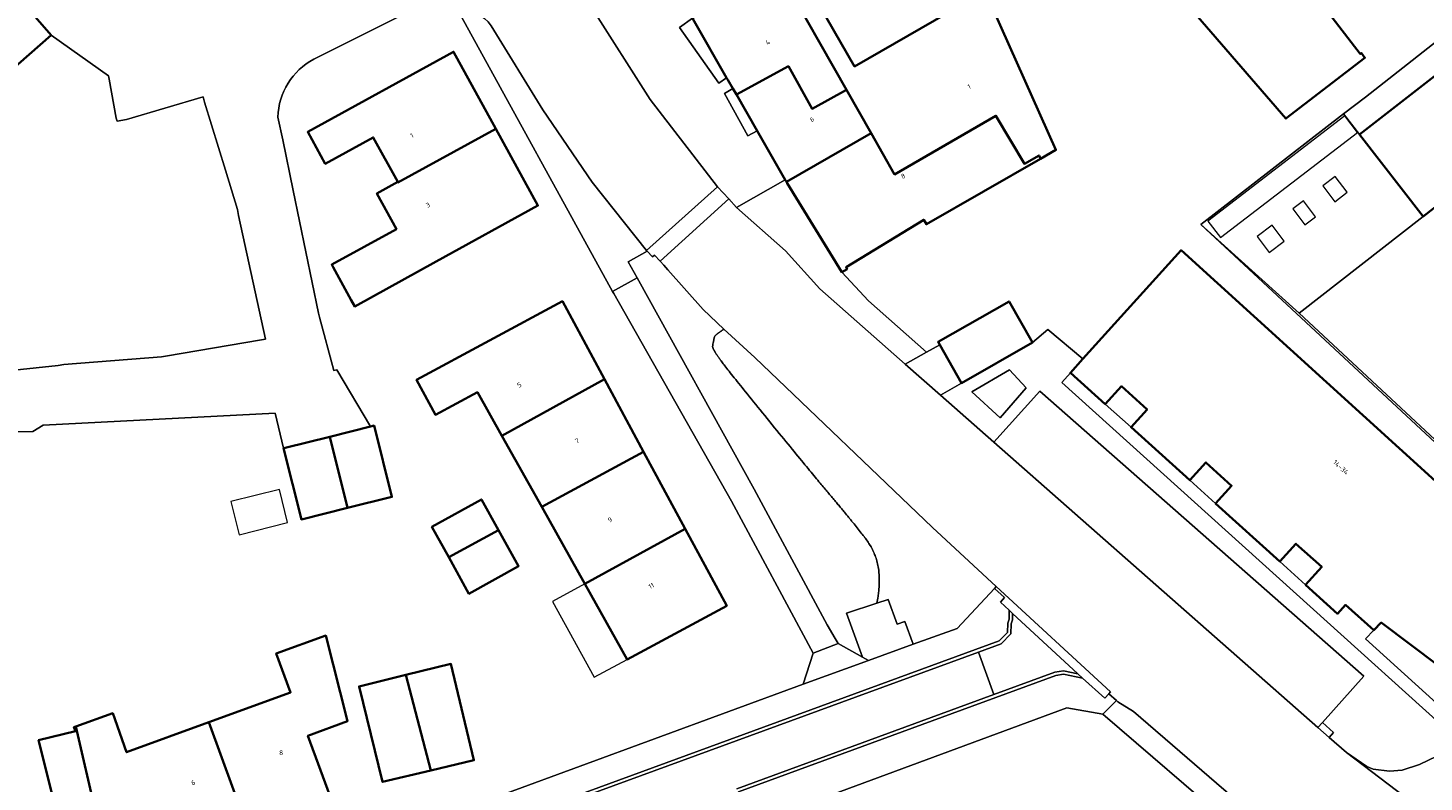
# Model space of a CAD drawing. Header units: metres. Extents: x 183400 to 185591, y 327112 to 329102.
# Tile 14 of 107: x 183793 to 183898, y 327629 to 327686. Entities that reach past the tile are written whole.
import ezdxf

# ---------------------------------------------------------------- set-up
doc = ezdxf.new("R2010")
doc.units = ezdxf.units.M
for name, color, linetype, lineweight in [('B-WE-GR-BEPLANTING_CULTUUR_HEESTERS-GV', 90, 'Continuous', 18), ('B-WE-GR-GRAS-GV', 60, 'Continuous', 13), ('B-WE-GR-GROENVOORZIENING-GV', 80, 'Continuous', 18), ('B-WE-IE-MEUBILAIR_WEGMEUBILAIR-GV', 7, 'Continuous', 18), ('B-WE-IE-TERREINAFSCHEIDING_KUNSTMATIG_HEKWERK-G', 20, 'IE-TERREINAFSCHEIDING-KUNSTMATIG', 18), ('B-WE-IE-TERREINAFSCHEIDING_KUNSTMATIG_MUUR-G', 90, 'IE-TERREINAFSCHEIDING-KUNSTMATIG-DICHT', 18), ('B-WE-OG-BEBOUWING-GV', 7, 'Continuous', 35), ('B-WE-OG-BEBOUWING_HUISNUMMER-T18', 10, 'Continuous', 18), ('B-WE-OG-BEBOUWING_LUIFEL-GV', 7, 'Continuous', 18), ('B-WE-OG-BEBOUWING_OVERIG-GV', 7, 'Continuous', 18), ('B-WE-OG-TERREIN_ERF-GV', 7, 'Continuous', 18), ('B-WE-VH-VERHARDING_ASFALT-GV', 252, 'Continuous', 18), ('B-WE-VH-VERHARDING_BETON-GV', 252, 'Continuous', 18), ('B-WE-VH-VERHARDING_BETONSTRAATSTEEN-GV', 252, 'Continuous', 18), ('B-WE-VH-VERHARDING_STRAATBAKSTEEN-GV', 252, 'Continuous', 18), ('B-WE-VH-VERHARDING_TEGEL-GV', 252, 'Continuous', 18)]:
    doc.layers.add(name, color=color, linetype=linetype, lineweight=lineweight)
doc.styles.add('NLCS-ISO-M200-T25', font='NLCS-ISO.ttf')
doc.linetypes.add('IE-TERREINAFSCHEIDING-KUNSTMATIG', pattern='A,4,[82,NLCS.SHX,S=0.75,R=90,X=0,Y=0],4,-2', length=10)
doc.linetypes.add('IE-TERREINAFSCHEIDING-KUNSTMATIG-DICHT', pattern='A,8,-1,[82,NLCS.SHX,S=0.75,R=90,X=0,Y=0],-1', length=10)

msp = doc.modelspace()

# ---------------------------------------------------------------- linework, layer by layer
at = {"layer": 'B-WE-GR-BEPLANTING_CULTUUR_HEESTERS-GV', "flags": 128}
msp.add_lwpolyline([(183853.821, 327639.601), (183855.648, 327638.582), (183854.45, 327641.89), (183856.711, 327642.638), (183856.744, 327642.774), (183856.77, 327642.897), (183856.795, 327643.024), (183856.817, 327643.153), (183856.831, 327643.252), (183856.84, 327643.319), (183856.849, 327643.387), (183856.856, 327643.456), (183856.863, 327643.525), (183856.87, 327643.596), (183856.876, 327643.667), (183856.881, 327643.738), (183856.886, 327643.811), (183856.89, 327643.884), (183856.894, 327643.959), (183856.896, 327644.034), (183856.898, 327644.079), (183856.899, 327644.109), (183856.9, 327644.184), (183856.901, 327644.258), (183856.902, 327644.332), (183856.901, 327644.404), (183856.9, 327644.476), (183856.899, 327644.546), (183856.897, 327644.616), (183856.894, 327644.685), (183856.891, 327644.753), (183856.887, 327644.82), (183856.882, 327644.887), (183856.874, 327644.985), (183856.862, 327645.113), (183856.846, 327645.237), (183856.828, 327645.358), (183856.808, 327645.476), (183856.785, 327645.59), (183856.76, 327645.701), (183856.732, 327645.808), (183856.702, 327645.912), (183856.67, 327646.012), (183856.653, 327646.058), (183856.634, 327646.11), (183856.598, 327646.206), (183856.559, 327646.301), (183856.518, 327646.396), (183856.476, 327646.49), (183856.432, 327646.583), (183856.386, 327646.675), (183856.338, 327646.766), (183856.289, 327646.856), (183856.238, 327646.946), (183856.232, 327646.956), (183856.185, 327647.034), (183856.13, 327647.122), (183856.073, 327647.209), (183856.015, 327647.295), (183855.954, 327647.381), (183855.892, 327647.465), (183855.861, 327647.507), (183855.829, 327647.549), (183855.763, 327647.634), (183855.696, 327647.721), (183855.626, 327647.811), (183855.556, 327647.901), (183855.483, 327647.994), (183855.409, 327648.089), (183855.332, 327648.185), (183855.255, 327648.283), (183855.175, 327648.382), (183855.094, 327648.484), (183855.011, 327648.588), (183854.947, 327648.667), (183854.904, 327648.72), (183854.86, 327648.773), (183854.817, 327648.827), (183854.772, 327648.882), (183854.728, 327648.937), (183854.683, 327648.992), (183854.637, 327649.048), (183854.614, 327649.076), (183854.591, 327649.104), (183854.544, 327649.161), (183854.497, 327649.219), (183854.448, 327649.278), (183854.399, 327649.338), (183854.349, 327649.399), (183854.298, 327649.46), (183854.247, 327649.523), (183854.195, 327649.586), (183854.142, 327649.65), (183854.088, 327649.715), (183854.033, 327649.781), (183853.978, 327649.848), (183853.921, 327649.916), (183853.864, 327649.984), (183853.807, 327650.054), (183853.748, 327650.124), (183853.689, 327650.195), (183853.628, 327650.267), (183853.567, 327650.34), (183853.506, 327650.414), (183853.443, 327650.489), (183853.38, 327650.564), (183853.316, 327650.641), (183853.251, 327650.718), (183853.185, 327650.797), (183853.119, 327650.876), (183853.051, 327650.956), (183852.983, 327651.037), (183852.915, 327651.119), (183852.845, 327651.201), (183852.775, 327651.285), (183852.739, 327651.327), (183852.703, 327651.369), (183852.629, 327651.458), (183852.55, 327651.552), (183852.468, 327651.65), (183852.382, 327651.753), (183852.293, 327651.86), (183852.2, 327651.972), (183852.103, 327652.088), (183852.003, 327652.209), (183851.899, 327652.335), (183851.791, 327652.465), (183851.68, 327652.6), (183851.565, 327652.739), (183851.447, 327652.883), (183851.325, 327653.031), (183851.199, 327653.184), (183851.069, 327653.342), (183850.936, 327653.504), (183850.8, 327653.671), (183850.659, 327653.842), (183850.515, 327654.018), (183850.368, 327654.198), (183850.216, 327654.383), (183850.062, 327654.573), (183849.903, 327654.767), (183849.741, 327654.966), (183849.575, 327655.169), (183849.406, 327655.377), (183849.232, 327655.589), (183849.056, 327655.806), (183848.875, 327656.028), (183848.691, 327656.254), (183848.598, 327656.369), (183848.504, 327656.484), (183848.321, 327656.709), (183848.142, 327656.929), (183847.969, 327657.143), (183847.8, 327657.351), (183847.636, 327657.554), (183847.476, 327657.751), (183847.321, 327657.943), (183847.171, 327658.129), (183847.025, 327658.31), (183846.884, 327658.485), (183846.748, 327658.654), (183846.617, 327658.818), (183846.49, 327658.976), (183846.368, 327659.128), (183846.25, 327659.276), (183846.137, 327659.417), (183846.029, 327659.553), (183845.926, 327659.683), (183845.827, 327659.808), (183845.733, 327659.927), (183845.643, 327660.041), (183845.558, 327660.149), (183845.478, 327660.251), (183845.403, 327660.348), (183845.332, 327660.439), (183845.266, 327660.525), (183845.205, 327660.605), (183845.148, 327660.68), (183845.096, 327660.749), (183845.049, 327660.812), (183845.006, 327660.87), (183844.968, 327660.922), (183844.931, 327660.973), (183844.913, 327660.999), (183844.896, 327661.023), (183844.861, 327661.071), (183844.844, 327661.096), (183844.828, 327661.118), (183844.797, 327661.164), (183844.781, 327661.187), (183844.766, 327661.209), (183844.737, 327661.252), (183844.722, 327661.274), (183844.709, 327661.294), (183844.689, 327661.324), (183844.682, 327661.335), (183844.669, 327661.356), (183844.656, 327661.375), (183844.632, 327661.413), (183844.62, 327661.432), (183844.609, 327661.45), (183844.587, 327661.486), (183844.576, 327661.504), (183844.566, 327661.52), (183844.547, 327661.553), (183844.537, 327661.57), (183844.529, 327661.585), (183844.512, 327661.616), (183844.496, 327661.645), (183844.482, 327661.673), (183844.469, 327661.7), (183844.456, 327661.726), (183844.446, 327661.75), (183844.437, 327661.773), (183844.428, 327661.795), (183844.422, 327661.807), (183844.416, 327661.834), (183844.411, 327661.852), (183844.408, 327661.869), (183844.406, 327661.884), (183844.405, 327661.898), (183844.406, 327661.911), (183844.409, 327661.934), (183844.411, 327661.946), (183844.413, 327661.957), (183844.414, 327661.968), (183844.416, 327661.979), (183844.418, 327661.99), (183844.419, 327662), (183844.421, 327662.011), (183844.423, 327662.021), (183844.425, 327662.032), (183844.426, 327662.042), (183844.428, 327662.052), (183844.43, 327662.062), (183844.434, 327662.082), (183844.45, 327662.163), (183844.467, 327662.245), (183844.478, 327662.296), (183844.49, 327662.365), (183844.501, 327662.434), (183844.505, 327662.471), (183844.514, 327662.498), (183844.525, 327662.561), (183844.55, 327662.618), (183844.579, 327662.671), (183844.617, 327662.725), (183844.624, 327662.733), (183844.633, 327662.742), (183844.649, 327662.759), (183844.663, 327662.772), (183844.675, 327662.783), (183844.688, 327662.794), (183844.701, 327662.806), (183844.716, 327662.818), (183844.731, 327662.83), (183844.747, 327662.843), (183844.765, 327662.857), (183844.784, 327662.872), (183844.802, 327662.885), (183844.823, 327662.9), (183844.844, 327662.916), (183844.865, 327662.932), (183844.888, 327662.948), (183844.912, 327662.965), (183844.924, 327662.973), (183844.936, 327662.982), (183844.962, 327663), (183844.975, 327663.009), (183844.988, 327663.018), (183845.016, 327663.037), (183845.029, 327663.046), (183845.044, 327663.056), (183845.076, 327663.077), (183845.088, 327663.085), (183845.103, 327663.095), (183845.134, 327663.116), (183845.15, 327663.126), (183845.166, 327663.137), (183845.199, 327663.158), (183845.233, 327663.18), (183845.25, 327663.19), (183843.708, 327664.684), (183841.036, 327667.646), (183840.739, 327668.003), (183840.475, 327668.297), (183840.042, 327668.758), (183839.898, 327668.636), (183839.506, 327669.041), (183838.082, 327668.254), (183838.753, 327667.039), (183847.511, 327651.19), (183852.99, 327641.011), (183853.61, 327639.984), (183853.821, 327639.601)], close=True, dxfattribs=at)
at = {"layer": 'B-WE-GR-GRAS-GV', "flags": 128}
msp.add_lwpolyline([(183908.678, 327692.662), (183893.37, 327680.62), (183891.732, 327679.351), (183892.924, 327677.812), (183899.231, 327682.702)], dxfattribs=at)
msp.add_lwpolyline([(183865.669, 327643.891), (183860.91, 327648.32), (183847.57, 327661.08), (183845.25, 327663.19), (183845.233, 327663.18), (183845.199, 327663.158), (183845.166, 327663.137), (183845.15, 327663.126), (183845.134, 327663.116), (183845.103, 327663.095), (183845.088, 327663.085), (183845.076, 327663.077), (183845.044, 327663.056), (183845.029, 327663.046), (183845.016, 327663.037), (183844.988, 327663.018), (183844.975, 327663.009), (183844.962, 327663), (183844.936, 327662.982), (183844.924, 327662.973), (183844.912, 327662.965), (183844.888, 327662.948), (183844.865, 327662.932), (183844.844, 327662.916), (183844.823, 327662.9), (183844.802, 327662.885), (183844.784, 327662.872), (183844.765, 327662.857), (183844.747, 327662.843), (183844.731, 327662.83), (183844.716, 327662.818), (183844.701, 327662.806), (183844.688, 327662.794), (183844.675, 327662.783), (183844.663, 327662.772), (183844.649, 327662.759), (183844.633, 327662.742), (183844.624, 327662.733), (183844.617, 327662.725), (183844.579, 327662.671), (183844.55, 327662.618), (183844.525, 327662.561), (183844.514, 327662.498), (183844.505, 327662.471), (183844.501, 327662.434), (183844.49, 327662.365), (183844.478, 327662.296), (183844.467, 327662.245), (183844.45, 327662.163), (183844.434, 327662.082), (183844.43, 327662.062), (183844.428, 327662.052), (183844.426, 327662.042), (183844.425, 327662.032), (183844.423, 327662.021), (183844.421, 327662.011), (183844.419, 327662), (183844.418, 327661.99), (183844.416, 327661.979), (183844.414, 327661.968), (183844.413, 327661.957), (183844.411, 327661.946), (183844.409, 327661.934), (183844.406, 327661.911), (183844.405, 327661.898), (183844.406, 327661.884), (183844.408, 327661.869), (183844.411, 327661.852), (183844.416, 327661.834), (183844.422, 327661.807), (183844.428, 327661.795), (183844.437, 327661.773), (183844.446, 327661.75), (183844.456, 327661.726), (183844.469, 327661.7), (183844.482, 327661.673), (183844.496, 327661.645), (183844.512, 327661.616), (183844.529, 327661.585), (183844.537, 327661.57), (183844.547, 327661.553), (183844.566, 327661.52), (183844.576, 327661.504), (183844.587, 327661.486), (183844.609, 327661.45), (183844.62, 327661.432), (183844.632, 327661.413), (183844.656, 327661.375), (183844.669, 327661.356), (183844.682, 327661.335), (183844.689, 327661.324), (183844.709, 327661.294), (183844.722, 327661.274), (183844.737, 327661.252), (183844.766, 327661.209), (183844.781, 327661.187), (183844.797, 327661.164), (183844.828, 327661.118), (183844.844, 327661.096), (183844.861, 327661.071), (183844.896, 327661.023), (183844.913, 327660.999), (183844.931, 327660.973), (183844.968, 327660.922), (183845.006, 327660.87), (183845.049, 327660.812), (183845.096, 327660.749), (183845.148, 327660.68), (183845.205, 327660.605), (183845.266, 327660.525), (183845.332, 327660.439), (183845.403, 327660.348), (183845.478, 327660.251), (183845.558, 327660.149), (183845.643, 327660.041), (183845.733, 327659.927), (183845.827, 327659.808), (183845.926, 327659.683), (183846.029, 327659.553), (183846.137, 327659.417), (183846.25, 327659.276), (183846.368, 327659.128), (183846.49, 327658.976), (183846.617, 327658.818), (183846.748, 327658.654), (183846.884, 327658.485), (183847.025, 327658.31), (183847.171, 327658.129), (183847.321, 327657.943), (183847.476, 327657.751), (183847.636, 327657.554), (183847.8, 327657.351), (183847.969, 327657.143), (183848.142, 327656.929), (183848.321, 327656.709), (183848.504, 327656.484), (183848.598, 327656.369), (183848.691, 327656.254), (183848.875, 327656.028), (183849.056, 327655.806), (183849.232, 327655.589), (183849.406, 327655.377), (183849.575, 327655.169), (183849.741, 327654.966), (183849.903, 327654.767), (183850.062, 327654.573), (183850.216, 327654.383), (183850.368, 327654.198), (183850.515, 327654.018), (183850.659, 327653.842), (183850.8, 327653.671), (183850.936, 327653.504), (183851.069, 327653.342), (183851.199, 327653.184), (183851.325, 327653.031), (183851.447, 327652.883), (183851.565, 327652.739), (183851.68, 327652.6), (183851.791, 327652.465), (183851.899, 327652.335), (183852.003, 327652.209), (183852.103, 327652.088), (183852.2, 327651.972), (183852.293, 327651.86), (183852.382, 327651.753), (183852.468, 327651.65), (183852.55, 327651.552), (183852.629, 327651.458), (183852.703, 327651.369), (183852.739, 327651.327), (183852.775, 327651.285), (183852.845, 327651.201), (183852.915, 327651.119), (183852.983, 327651.037), (183853.051, 327650.956), (183853.119, 327650.876), (183853.185, 327650.797), (183853.251, 327650.718), (183853.316, 327650.641), (183853.38, 327650.564), (183853.443, 327650.489), (183853.506, 327650.414), (183853.567, 327650.34), (183853.628, 327650.267), (183853.689, 327650.195), (183853.748, 327650.124), (183853.807, 327650.054), (183853.864, 327649.984), (183853.921, 327649.916), (183853.978, 327649.848), (183854.033, 327649.781), (183854.088, 327649.715), (183854.142, 327649.65), (183854.195, 327649.586), (183854.247, 327649.523), (183854.298, 327649.46), (183854.349, 327649.399), (183854.399, 327649.338), (183854.448, 327649.278), (183854.497, 327649.219), (183854.544, 327649.161), (183854.591, 327649.104), (183854.614, 327649.076), (183854.637, 327649.048), (183854.683, 327648.992), (183854.728, 327648.937), (183854.772, 327648.882), (183854.817, 327648.827), (183854.86, 327648.773), (183854.904, 327648.72), (183854.947, 327648.667), (183855.011, 327648.588), (183855.094, 327648.484), (183855.175, 327648.382), (183855.255, 327648.283), (183855.332, 327648.185), (183855.409, 327648.089), (183855.483, 327647.994), (183855.556, 327647.901), (183855.626, 327647.811), (183855.696, 327647.721), (183855.763, 327647.634), (183855.829, 327647.549), (183855.861, 327647.507), (183855.892, 327647.465), (183855.954, 327647.381), (183856.015, 327647.295), (183856.073, 327647.209), (183856.13, 327647.122), (183856.185, 327647.034), (183856.232, 327646.956), (183856.238, 327646.946), (183856.289, 327646.856), (183856.338, 327646.766), (183856.386, 327646.675), (183856.432, 327646.583), (183856.476, 327646.49), (183856.518, 327646.396), (183856.559, 327646.301), (183856.598, 327646.206), (183856.634, 327646.11), (183856.653, 327646.058), (183856.67, 327646.012), (183856.702, 327645.912), (183856.732, 327645.808), (183856.76, 327645.701), (183856.785, 327645.59), (183856.808, 327645.476), (183856.828, 327645.358), (183856.846, 327645.237), (183856.862, 327645.113), (183856.874, 327644.985), (183856.882, 327644.887), (183856.887, 327644.82), (183856.891, 327644.753), (183856.894, 327644.685), (183856.897, 327644.616), (183856.899, 327644.546), (183856.9, 327644.476), (183856.901, 327644.404), (183856.902, 327644.332), (183856.901, 327644.258), (183856.9, 327644.184), (183856.899, 327644.109), (183856.898, 327644.079), (183856.896, 327644.034), (183856.894, 327643.959), (183856.89, 327643.884), (183856.886, 327643.811), (183856.881, 327643.738), (183856.876, 327643.667), (183856.87, 327643.596), (183856.863, 327643.525), (183856.856, 327643.456), (183856.849, 327643.387), (183856.84, 327643.319), (183856.831, 327643.252), (183856.817, 327643.153), (183856.795, 327643.024), (183856.77, 327642.897), (183856.744, 327642.774), (183856.711, 327642.638), (183857.576, 327642.924), (183858.254, 327641.064), (183858.817, 327641.269), (183859.444, 327639.55), (183862.747, 327640.748), (183865.539, 327643.751), (183865.669, 327643.891)], close=True, dxfattribs=at)
at = {"layer": 'B-WE-GR-GROENVOORZIENING-GV', "flags": 128}
for points in [[(183842.892, 327686.539), (183841.921, 327685.844), (183844.873, 327681.665), (183845.459, 327682.068), (183843.025, 327686.307), (183842.892, 327686.539)], [(183847.749, 327678.081), (183846.19, 327680.796), (183845.926, 327681.255), (183845.287, 327680.876), (183847.051, 327677.701), (183847.749, 327678.081)], [(183867.933, 327658.793), (183866.661, 327660.147), (183863.838, 327658.499), (183865.974, 327656.557), (183867.933, 327658.793)]]:
    msp.add_lwpolyline(points, close=True, dxfattribs=at)
at = {"layer": 'B-WE-IE-MEUBILAIR_WEGMEUBILAIR-GV', "flags": 128}
for points in [[(183892.008, 327673.474), (183891.092, 327674.662), (183890.164, 327673.946), (183891.08, 327672.758), (183892.008, 327673.474)], [(183889.625, 327671.636), (183888.716, 327672.829), (183887.92, 327672.223), (183888.829, 327671.03), (183889.625, 327671.636)], [(183887.271, 327669.792), (183886.38, 327670.999), (183885.249, 327670.164), (183886.14, 327668.957), (183887.271, 327669.792)]]:
    msp.add_lwpolyline(points, close=True, dxfattribs=at)
at = {"layer": 'B-WE-IE-TERREINAFSCHEIDING_KUNSTMATIG_HEKWERK-G', "flags": 128}
for points in [[(183893.37, 327680.62), (183908.678, 327692.662)], [(183913.46, 327640.899), (183906.122, 327647.695), (183881.014, 327671.048)]]:
    msp.add_lwpolyline(points, dxfattribs=at)
at = {"layer": 'B-WE-IE-TERREINAFSCHEIDING_KUNSTMATIG_MUUR-G', "flags": 128}
for points in [[(183891.732, 327679.351), (183893.37, 327680.62)], [(183881.014, 327671.048), (183891.732, 327679.351)]]:
    msp.add_lwpolyline(points, dxfattribs=at)
at = {"layer": 'B-WE-OG-BEBOUWING-GV', "flags": 128}
for points in [[(183859.483, 327704.013), (183859.518, 327703.95), (183861.808, 327699.864), (183862.672, 327698.322), (183863.04, 327697.665), (183868.654, 327700.8), (183871.345, 327695.98), (183874.663, 327697.832), (183874.681, 327697.842), (183880.531, 327687.365), (183880.313, 327687.19), (183887.4, 327679.005), (183893.327, 327683.569), (183893.064, 327683.91), (183892.985, 327683.849), (183886.567, 327692.184), (183886.048, 327691.843), (183884.237, 327695.12), (183879.94, 327702.335), (183877.949, 327706.161), (183876.972, 327705.691), (183873.55, 327711.867), (183870.043, 327709.909), (183859.483, 327704.013)], [(183854.446, 327681.16), (183856.299, 327677.902), (183858.055, 327674.813), (183865.657, 327679.215), (183867.788, 327675.615), (183868.891, 327676.234), (183868.992, 327675.984), (183870.15, 327676.65), (183865.438, 327687.191), (183864.84, 327688.53), (183864.504, 327688.337), (183862.06, 327686.934), (183855.05, 327682.91), (183850.85, 327690.23), (183854.311, 327692.213), (183850.53, 327698.784), (183850.351, 327699.094), (183839.508, 327692.867), (183843.079, 327686.647), (183843.086, 327686.635), (183849.513, 327689.835), (183854.446, 327681.16)], [(183788.091, 327692.945), (183783.945, 327689.331), (183790.654, 327681.636), (183794.8, 327685.25), (183788.091, 327692.945)], [(183846.19, 327680.796), (183850.09, 327682.926), (183851.868, 327679.737), (183854.446, 327681.16), (183849.513, 327689.835), (183843.086, 327686.635), (183843.079, 327686.647), (183842.892, 327686.539), (183843.025, 327686.307), (183845.459, 327682.068), (183845.551, 327681.908), (183845.926, 327681.255), (183846.19, 327680.796)], [(183820.794, 327674.243), (183820.809, 327674.217), (183828.146, 327678.244), (183824.982, 327684.01), (183814.041, 327678.006), (183815.354, 327675.613), (183818.957, 327677.59), (183820.794, 327674.243)], [(183849.945, 327674.257), (183856.299, 327677.902), (183854.446, 327681.16), (183851.868, 327679.737), (183850.09, 327682.926), (183846.19, 327680.796), (183847.749, 327678.081), (183849.857, 327674.411), (183849.945, 327674.257)], [(183849.945, 327674.257), (183849.997, 327674.166), (183854.091, 327667.477), (183854.49, 327667.706), (183854.411, 327667.844), (183860.24, 327671.41), (183860.44, 327671.07), (183868.992, 327675.984), (183868.891, 327676.234), (183867.788, 327675.615), (183865.657, 327679.215), (183858.055, 327674.813), (183856.299, 327677.902), (183849.945, 327674.257)], [(183828.146, 327678.244), (183820.809, 327674.217), (183820.794, 327674.243), (183819.23, 327673.38), (183820.69, 327670.71), (183815.84, 327668.04), (183815.942, 327667.855), (183817.307, 327665.377), (183817.57, 327664.9), (183823.664, 327668.279), (183831.31, 327672.478), (183828.146, 327678.244)], [(183828.608, 327655.184), (183836.293, 327659.447), (183833.136, 327665.3), (183822.204, 327659.405), (183823.623, 327656.772), (183826.77, 327658.47), (183828.608, 327655.184)], [(183863.077, 327659.152), (183868.408, 327662.192), (183866.645, 327665.284), (183861.314, 327662.244), (183861.439, 327662.025), (183863.077, 327659.152)], [(183836.293, 327659.447), (183828.608, 327655.184), (183831.589, 327649.855), (183839.234, 327653.993), (183836.293, 327659.447)], [(183815.703, 327655.13), (183817.034, 327649.782), (183820.36, 327650.61), (183819.02, 327655.96), (183818.736, 327655.889), (183815.703, 327655.13)], [(183817.034, 327649.782), (183815.703, 327655.13), (183812.358, 327654.292), (183812.23, 327654.26), (183813.57, 327648.92), (183817.034, 327649.782)], [(183839.234, 327653.993), (183831.589, 327649.855), (183834.816, 327644.088), (183842.343, 327648.228), (183839.234, 327653.993)], [(183824.615, 327646.081), (183828.357, 327648.106), (183827.07, 327650.42), (183823.35, 327648.36), (183824.615, 327646.081)], [(183824.615, 327646.081), (183826.13, 327643.35), (183829.85, 327645.42), (183828.357, 327648.106), (183824.615, 327646.081)], [(183837.991, 327638.411), (183845.464, 327642.441), (183842.343, 327648.228), (183834.816, 327644.088), (183837.991, 327638.411)], [(183810.213, 327623.833), (183813.059, 327624.879), (183812.725, 327625.809), (183816.111, 327627.055), (183814.056, 327632.691), (183817.028, 327633.791), (183815.39, 327640.21), (183811.684, 327638.87), (183812.759, 327635.938), (183806.618, 327633.7), (183810.213, 327623.833)], [(183821.407, 327637.254), (183823.271, 327630.089), (183826.5, 327630.855), (183824.784, 327638.084), (183821.407, 327637.254)], [(183823.271, 327630.089), (183821.407, 327637.254), (183817.89, 327636.39), (183819.65, 327629.23), (183823.271, 327630.089)], [(183796.646, 327633.373), (183796.719, 327633.062), (183798.1, 327627.093), (183799.175, 327627.249), (183801.567, 327628.153), (183803.635, 327622.498), (183807.002, 327623.728), (183807.349, 327622.781), (183810.213, 327623.833), (183806.618, 327633.7), (183800.449, 327631.451), (183799.411, 327634.379), (183796.646, 327633.373)], [(183795.287, 327626.574), (183798.1, 327627.093), (183796.719, 327633.062), (183796.646, 327633.373), (183796.508, 327633.323), (183796.632, 327633.04), (183793.85, 327632.348), (183795.287, 327626.574)]]:
    msp.add_lwpolyline(points, close=True, dxfattribs=at)
for points in [[(183899.231, 327682.702), (183892.924, 327677.812), (183897.691, 327671.665), (183899.307, 327672.904)], [(183901.347, 327649.314), (183879.541, 327669.122), (183872.176, 327660.964), (183871.245, 327659.933), (183873.858, 327657.583), (183875.063, 327658.918), (183876.991, 327657.178), (183875.786, 327655.843), (183880.203, 327651.863), (183881.404, 327653.194), (183883.334, 327651.453), (183882.133, 327650.122), (183886.947, 327645.765), (183888.15, 327647.101), (183890.087, 327645.356), (183888.884, 327644.02), (183888.884, 327644.02), (183891.283, 327641.848), (183891.874, 327642.507), (183893.993, 327640.606), (183894.551, 327641.183), (183901.02, 327636.308)]]:
    msp.add_lwpolyline(points, dxfattribs=at)
at = {"layer": 'B-WE-OG-BEBOUWING_LUIFEL-GV', "flags": 128}
for points in [[(183892.764, 327677.968), (183891.82, 327679.198), (183881.547, 327671.315), (183882.491, 327670.085), (183892.764, 327677.968)], [(183873.858, 327657.583), (183875.786, 327655.843), (183876.991, 327657.178), (183875.063, 327658.918), (183873.858, 327657.583)], [(183882.133, 327650.122), (183883.334, 327651.453), (183881.404, 327653.194), (183880.203, 327651.863), (183882.133, 327650.122)], [(183886.947, 327645.765), (183888.884, 327644.02), (183890.087, 327645.356), (183888.15, 327647.101), (183886.947, 327645.765)], [(183837.991, 327638.411), (183834.816, 327644.088), (183832.391, 327642.774), (183835.525, 327637.094), (183837.991, 327638.411)], [(183893.993, 327640.606), (183893.369, 327639.961), (183898.708, 327635.128), (183902.121, 327636.774), (183902.092, 327636.833), (183901.02, 327636.308), (183894.551, 327641.183), (183893.993, 327640.606)]]:
    msp.add_lwpolyline(points, close=True, dxfattribs=at)
at = {"layer": 'B-WE-OG-BEBOUWING_OVERIG-GV', "flags": 128}
msp.add_lwpolyline([(183811.911, 327651.167), (183808.284, 327650.261), (183808.909, 327647.762), (183812.532, 327648.68), (183811.911, 327651.167)], close=True, dxfattribs=at)
at = {"layer": 'B-WE-OG-TERREIN_ERF-GV', "flags": 128}
for points in [[(183886.567, 327692.184), (183892.985, 327683.849), (183893.064, 327683.91), (183893.327, 327683.569), (183887.4, 327679.005), (183880.313, 327687.19)], [(183906.227, 327647.783), (183888.409, 327664.401), (183881.014, 327671.048), (183891.732, 327679.351), (183893.37, 327680.62), (183908.678, 327692.662)], [(183850.85, 327690.23), (183855.05, 327682.91), (183862.06, 327686.934)], [(183865.438, 327687.191), (183870.15, 327676.65), (183868.992, 327675.984), (183860.44, 327671.07), (183860.24, 327671.41), (183854.411, 327667.844), (183854.49, 327667.706), (183854.091, 327667.477), (183856.1, 327665.332), (183860.457, 327661.467), (183861.439, 327662.025), (183861.314, 327662.244), (183866.645, 327665.284), (183868.408, 327662.192), (183869.557, 327663.174), (183872.176, 327660.964), (183879.541, 327669.122), (183901.347, 327649.314)], [(183801.021, 327618.112), (183851.202, 327636.561), (183851.951, 327638.891), (183845.82, 327650.28), (183836.988, 327665.872), (183836.905, 327666.022), (183825.568, 327686.634)], [(183787.999, 327659.687), (183795.324, 327660.476), (183795.745, 327660.536), (183803.08, 327661.13), (183803.511, 327661.205), (183810.435, 327662.372), (183810.878, 327662.46), (183808.86, 327671.725), (183808.778, 327672.175), (183807.865, 327675.128), (183806.302, 327680.226), (183806.19, 327680.635), (183800.436, 327678.929), (183799.736, 327678.802), (183799.684, 327679.043), (183799.138, 327681.967), (183799.086, 327682.208), (183794.8, 327685.25), (183790.654, 327681.636)], [(183901.02, 327636.308), (183894.551, 327641.183), (183893.993, 327640.606), (183891.874, 327642.507), (183891.283, 327641.848), (183888.884, 327644.02), (183890.087, 327645.356), (183888.15, 327647.101), (183886.947, 327645.765), (183882.133, 327650.122), (183883.334, 327651.453), (183881.404, 327653.194), (183880.203, 327651.863), (183875.786, 327655.843), (183876.991, 327657.178), (183875.063, 327658.918), (183873.858, 327657.583), (183871.245, 327659.933), (183870.605, 327659.191), (183890.51, 327641.237), (183898.923, 327633.629)], [(183795.287, 327626.574), (183793.85, 327632.348), (183796.632, 327633.04), (183796.508, 327633.323), (183796.646, 327633.373), (183799.411, 327634.379), (183800.449, 327631.451), (183806.618, 327633.7), (183812.759, 327635.938), (183811.684, 327638.87), (183815.39, 327640.21), (183817.028, 327633.791), (183814.056, 327632.691), (183816.111, 327627.055)], [(183883.504, 327625.849), (183873.679, 327634.304), (183870.962, 327634.778), (183845.736, 327625.442)]]:
    msp.add_lwpolyline(points, dxfattribs=at)
msp.add_lwpolyline([(183821.801, 327687.111), (183814.5, 327683.453, 0.2722267), (183811.808, 327679.118), (183812.161, 327677.403), (183812.945, 327673.595), (183814.86, 327664.399), (183814.935, 327664.091), (183816.005, 327660.086), (183816.228, 327660.138), (183818.736, 327655.889), (183819.02, 327655.96), (183820.36, 327650.61), (183817.034, 327649.782), (183813.57, 327648.92), (183812.23, 327654.26), (183811.594, 327656.908), (183794.205, 327655.985), (183793.427, 327655.523), (183788.846, 327655.446)], format="xyb", dxfattribs=at)
for points in [[(183820.794, 327674.243), (183818.957, 327677.59), (183815.354, 327675.613), (183814.041, 327678.006), (183824.982, 327684.01), (183828.146, 327678.244), (183831.31, 327672.478), (183823.664, 327668.279), (183817.57, 327664.9), (183817.307, 327665.377), (183815.942, 327667.855), (183815.84, 327668.04), (183820.69, 327670.71), (183819.23, 327673.38), (183820.794, 327674.243)], [(183828.608, 327655.184), (183826.77, 327658.47), (183823.623, 327656.772), (183822.204, 327659.405), (183833.136, 327665.3), (183836.293, 327659.447), (183839.234, 327653.993), (183842.343, 327648.228), (183845.464, 327642.441), (183837.991, 327638.411), (183834.816, 327644.088), (183831.589, 327649.855), (183828.608, 327655.184)], [(183828.357, 327648.106), (183829.85, 327645.42), (183826.13, 327643.35), (183824.615, 327646.081), (183823.35, 327648.36), (183827.07, 327650.42), (183828.357, 327648.106)], [(183823.271, 327630.089), (183819.65, 327629.23), (183817.89, 327636.39), (183821.407, 327637.254), (183824.784, 327638.084), (183826.5, 327630.855), (183823.271, 327630.089)]]:
    msp.add_lwpolyline(points, close=True, dxfattribs=at)
at = {"layer": 'B-WE-VH-VERHARDING_ASFALT-GV', "flags": 128}
for points in [[(183902.666, 327623.275), (183891.94, 327631.43), (183890.65, 327632.567), (183889.805, 327633.311), (183865.498, 327654.726), (183861.497, 327658.251), (183858.851, 327660.582), (183852.44, 327666.23), (183849.87, 327669.07), (183846.207, 327672.329), (183845.612, 327672.968), (183840.475, 327668.297), (183840.739, 327668.003), (183841.036, 327667.646), (183843.708, 327664.684), (183845.25, 327663.19), (183845.25, 327663.19), (183847.57, 327661.08), (183860.91, 327648.32), (183865.669, 327643.891), (183874.246, 327635.98), (183874.119, 327635.84), (183874.697, 327635.324), (183874.799, 327635.232), (183875.98, 327634.5), (183884.564, 327627.075)], [(183900.641, 327632.076), (183897.43, 327630.53), (183896.12, 327630.11), (183895.17, 327630.02), (183893.94, 327630.19), (183893.48, 327630.37), (183891.94, 327631.43), (183902.666, 327623.275)]]:
    msp.add_lwpolyline(points, dxfattribs=at)
at = {"layer": 'B-WE-VH-VERHARDING_BETON-GV', "flags": 128}
for points in [[(183866.66, 327642.101), (183866.906, 327641.873), (183871.797, 327637.336), (183872.158, 327637.001), (183873.816, 327635.506), (183874.119, 327635.84), (183874.246, 327635.98), (183865.669, 327643.891), (183865.539, 327643.751), (183866.3, 327643.052), (183865.992, 327642.717), (183866.66, 327642.101)], [(183890.142, 327633.689), (183889.805, 327633.311), (183890.65, 327632.567), (183890.98, 327632.942), (183890.142, 327633.689)]]:
    msp.add_lwpolyline(points, close=True, dxfattribs=at)
at = {"layer": 'B-WE-VH-VERHARDING_BETONSTRAATSTEEN-GV', "flags": 128}
for points in [[(183839.506, 327669.041), (183839.898, 327668.636), (183840.042, 327668.758), (183840.475, 327668.297), (183845.612, 327672.968), (183844.764, 327673.883), (183839.458, 327669.091), (183839.506, 327669.041)], [(183860.457, 327661.467), (183858.851, 327660.582), (183861.497, 327658.251), (183863.077, 327659.152), (183861.439, 327662.025), (183860.457, 327661.467)], [(183889.805, 327633.311), (183890.142, 327633.689), (183893.249, 327637.172), (183868.958, 327658.544), (183865.498, 327654.726), (183889.805, 327633.311)], [(183865.51, 327635.785), (183870.08, 327637.463), (183870.73, 327637.568), (183871.797, 327637.336), (183866.906, 327641.873), (183866.898, 327641.381), (183866.786, 327641.092), (183866.784, 327640.344), (183866.04, 327639.592), (183864.341, 327638.97), (183865.51, 327635.785)], [(183853.821, 327639.601), (183851.951, 327638.891), (183851.202, 327636.561), (183856.088, 327638.334), (183855.648, 327638.582), (183853.821, 327639.601)]]:
    msp.add_lwpolyline(points, close=True, dxfattribs=at)
for points in [[(183820.72, 327623.251), (183865.902, 327639.808), (183866.534, 327640.447), (183866.536, 327641.139), (183866.649, 327641.43), (183866.66, 327642.101), (183865.992, 327642.717), (183866.3, 327643.052), (183865.539, 327643.751), (183862.747, 327640.748), (183859.444, 327639.55), (183856.088, 327638.334), (183851.202, 327636.561), (183801.021, 327618.112)], [(183820.826, 327623.024), (183864.341, 327638.97), (183866.04, 327639.592), (183866.784, 327640.344), (183866.786, 327641.092), (183866.898, 327641.381), (183866.906, 327641.873), (183866.906, 327641.873), (183866.66, 327642.101), (183866.649, 327641.43), (183866.536, 327641.139), (183866.534, 327640.447), (183865.902, 327639.808), (183820.72, 327623.251)], [(183846.22, 327628.704), (183865.51, 327635.785), (183864.341, 327638.97), (183820.826, 327623.024)], [(183846.357, 327628.488), (183870.144, 327637.22), (183870.723, 327637.314), (183872.158, 327637.001), (183871.797, 327637.336), (183870.73, 327637.568), (183870.08, 327637.463), (183865.51, 327635.785), (183846.22, 327628.704)]]:
    msp.add_lwpolyline(points, dxfattribs=at)
at = {"layer": 'B-WE-VH-VERHARDING_STRAATBAKSTEEN-GV', "flags": 128}
msp.add_lwpolyline([(183788.846, 327655.446), (183793.427, 327655.523), (183794.205, 327655.985), (183811.594, 327656.908), (183812.23, 327654.26), (183812.358, 327654.292), (183815.703, 327655.13), (183818.736, 327655.889), (183816.228, 327660.138), (183816.005, 327660.086), (183814.935, 327664.091), (183814.86, 327664.399), (183812.945, 327673.595), (183812.161, 327677.403), (183811.808, 327679.118, -0.2722267), (183814.5, 327683.453), (183821.801, 327687.111), (183823.509, 327687.423), (183825.192, 327687), (183836.262, 327692.794), (183867.689, 327710.315, -0.0616985), (183885.504, 327717.878), (183902.623, 327722.776, 0.0576012)], format="xyb", dxfattribs=at)
msp.add_lwpolyline([(183788.091, 327692.945), (183794.8, 327685.25), (183799.086, 327682.208), (183799.138, 327681.967), (183799.684, 327679.043), (183799.736, 327678.802), (183800.436, 327678.929), (183806.19, 327680.635), (183806.302, 327680.226), (183807.865, 327675.128), (183808.778, 327672.175), (183808.86, 327671.725), (183810.878, 327662.46), (183810.435, 327662.372), (183803.511, 327661.205), (183803.08, 327661.13), (183795.745, 327660.536), (183795.324, 327660.476), (183787.999, 327659.687)], dxfattribs=at)
for points in [[(183825.192, 327687, -0.3292472), (183827.791, 327685.95), (183831.667, 327679.65), (183835.372, 327674.234), (183839.458, 327669.091), (183844.764, 327673.883), (183839.726, 327680.428), (183835.307, 327687.398), (183834.769, 327688.909), (183834.836, 327690.512), (183835.361, 327691.77), (183836.262, 327692.794)], [(183827.791, 327685.95, 0.3292472), (183825.192, 327687), (183825.568, 327686.634), (183836.905, 327666.022), (183838.753, 327667.039), (183838.082, 327668.254), (183839.506, 327669.041), (183839.458, 327669.091), (183835.372, 327674.234), (183831.667, 327679.65)]]:
    msp.add_lwpolyline(points, format="xyb", close=True, dxfattribs=at)
msp.add_lwpolyline([(183845.459, 327682.068), (183844.873, 327681.665), (183841.921, 327685.844), (183842.892, 327686.539), (183843.079, 327686.647), (183839.508, 327692.867), (183834.836, 327690.512), (183834.769, 327688.909), (183835.307, 327687.398), (183839.726, 327680.428), (183844.764, 327673.883), (183845.612, 327672.968), (183846.207, 327672.329), (183849.857, 327674.411), (183847.749, 327678.081), (183847.051, 327677.701), (183845.287, 327680.876), (183845.926, 327681.255), (183845.551, 327681.908), (183845.459, 327682.068)], close=True, dxfattribs=at)
at = {"layer": 'B-WE-VH-VERHARDING_TEGEL-GV', "flags": 128}
for points in [[(183892.924, 327677.812), (183891.732, 327679.351), (183881.014, 327671.048), (183888.409, 327664.401), (183897.691, 327671.665), (183892.924, 327677.812)], [(183854.091, 327667.477), (183849.997, 327674.166), (183849.945, 327674.257), (183849.857, 327674.411), (183846.207, 327672.329), (183849.87, 327669.07), (183852.44, 327666.23), (183858.851, 327660.582), (183860.457, 327661.467), (183856.1, 327665.332), (183854.091, 327667.477)], [(183906.227, 327647.783), (183912.453, 327652.498), (183907.624, 327658.758), (183908.032, 327659.073), (183905.455, 327662.414), (183905.047, 327662.099), (183900.295, 327668.26), (183901.922, 327669.515), (183899.307, 327672.904), (183897.691, 327671.665), (183888.409, 327664.401), (183906.227, 327647.783)], [(183838.753, 327667.039), (183836.905, 327666.022), (183836.988, 327665.872), (183845.82, 327650.28), (183851.951, 327638.891), (183853.821, 327639.601), (183853.61, 327639.984), (183852.99, 327641.011), (183847.511, 327651.19), (183838.753, 327667.039)], [(183890.142, 327633.689), (183890.98, 327632.942), (183890.65, 327632.567), (183891.94, 327631.43), (183893.48, 327630.37), (183893.94, 327630.19), (183895.17, 327630.02), (183896.12, 327630.11), (183897.43, 327630.53), (183900.641, 327632.076), (183898.923, 327633.629), (183890.51, 327641.237), (183870.605, 327659.191), (183871.245, 327659.933), (183872.176, 327660.964), (183869.557, 327663.174), (183868.408, 327662.192), (183863.077, 327659.152), (183861.497, 327658.251), (183865.498, 327654.726), (183868.958, 327658.544), (183893.249, 327637.172), (183890.142, 327633.689)], [(183867.933, 327658.793), (183865.974, 327656.557), (183863.838, 327658.499), (183866.661, 327660.147), (183867.933, 327658.793)], [(183859.444, 327639.55), (183858.817, 327641.269), (183858.254, 327641.064), (183857.576, 327642.924), (183856.711, 327642.638), (183854.45, 327641.89), (183855.648, 327638.582), (183856.088, 327638.334), (183859.444, 327639.55)], [(183872.158, 327637.001), (183870.723, 327637.314), (183870.144, 327637.22), (183846.357, 327628.488), (183845.752, 327627.888), (183845.65, 327627.655), (183845.512, 327627.341), (183845.42, 327626.995), (183845.411, 327626.462), (183845.525, 327626.103), (183845.603, 327625.859), (183845.736, 327625.442), (183870.962, 327634.778), (183873.679, 327634.304), (183874.697, 327635.324), (183874.119, 327635.84), (183873.816, 327635.506), (183872.158, 327637.001)], [(183874.697, 327635.324), (183873.679, 327634.304), (183883.504, 327625.849), (183884.564, 327627.075), (183875.98, 327634.5), (183874.799, 327635.232), (183874.697, 327635.324)]]:
    msp.add_lwpolyline(points, close=True, dxfattribs=at)

# ---------------------------------------------------------------- texts
at = {"layer": 'B-WE-OG-BEBOUWING_HUISNUMMER-T18', "char_height": 0.36, "attachment_point": 5, "style": 'NLCS-ISO-M200-T25'}
for s, insert, rotation in [('4', (183848.55, 327684.718), 29.9), ('1', (183863.645, 327681.399), 24.1), ('6', (183851.864, 327678.948), 29.9), ('1', (183821.853, 327677.73), 28.8), ('8', (183858.7, 327674.684), 29.9), ('3', (183823.06, 327672.511), 28.8), ('5', (183829.91, 327659.016), 28.3), ('7', (183834.241, 327654.824), 28.3), ('14-34', (183891.524, 327652.833), 317.7), ('9', (183836.709, 327648.897), 29.2), ('11', (183839.808, 327643.935), 28.3), ('8', (183812.043, 327631.42), 2), ('6', (183805.451, 327629.178), 20.1)]:
    msp.add_mtext(s, dxfattribs=dict(at, insert=insert, rotation=rotation))

doc.saveas('drawing.dxf')
